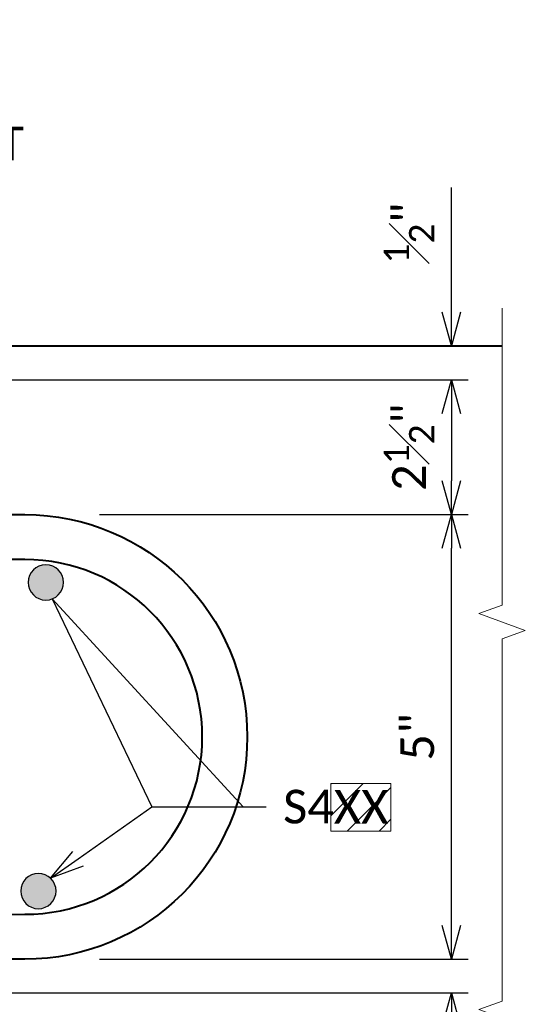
# Model space of a CAD drawing. Header units: metres. Extents: x -113 to 509, y -50 to 519.
# Tile 54 of 238: x -31 to -8, y -18 to 26. Entities that reach past the tile are written whole.
import ezdxf
from ezdxf import colors
from ezdxf.entities.mleader import LeaderData, LeaderLine
from ezdxf.enums import TextEntityAlignment as Align
from ezdxf.math import Vec2, Vec3

# ---------------------------------------------------------------- set-up
doc = ezdxf.new("R2010")
doc.units = ezdxf.units.M
doc.header["$MEASUREMENT"] = 0
for name, color, linetype, lineweight in [('B_ANNO_BREAK', 7, 'Continuous', 18), ('B_ANNO_DIM', 7, 'Continuous', 18), ('B_ANNO_TEXT', 7, 'Continuous', 18), ('B_DETAIL_OBJ', 7, 'Continuous', 40), ('B_REBAR', 5, 'Continuous', 25)]:
    doc.layers.add(name, color=color, linetype=linetype, lineweight=lineweight)
doc.layers.add('B_ANNO_DESIGN_NOTES', color=1, linetype='Continuous', lineweight=18, true_color=0xff0000)
doc.styles.add('Annotative', font='calibri.ttf', dxfattribs={"height": 0.0625})
doc.styles.get("Standard").update_dxf_attribs({"font": 'calibri.ttf'})
doc.dimstyles.new('Annotative', dxfattribs={"dimscale": 0, "dimtxt": 0.0625, "dimasz": 0.0625, "dimexe": 0.03125, "dimexo": 0.03125, "dimgap": 0.03125, "dimtad": 1, "dimdec": 3, "dimzin": 3, "dimdsep": 46, "dimlunit": 4, "dimtxsty": 'Standard', "dimblk": 'OPEN30', "dimcen": 0.03125, "dimaunit": 1, "dimadec": 0, "dimazin": 3, "dimtfac": 0.75, "dimtdec": 3, "dimtofl": 0, "dimtmove": 0, "dimatfit": 3, "dimldrblk": 'OPEN30', "dimfxl": 1, "dimtfill": 1, "dimfrac": 1, "dimtolj": 1, "dimtzin": 0, "dimarcsym": 0})

# ---------------------------------------------------------------- blocks, each defined once
blk = doc.blocks.new('_Open30')
at = {"color": 0, "linetype": 'ByBlock', "lineweight": -2}
for p, q in [((-1, 0.268), (0, 0)), ((0, 0), (-1, -0.268)), ((0, 0), (-1, 0))]:
    blk.add_line(p, q, dxfattribs=at)
blk = doc.blocks.new('DOT.2')
at = {"layer": 'B_REBAR'}
h = blk.add_hatch(color=256, dxfattribs=at)
edge = h.paths.add_edge_path()
edge.add_arc((0.005, -0.01), 0.785, 0, 360)
blk.add_circle((0.005, -0.01), 0.785, dxfattribs=at)
blk = doc.blocks.new('*D35')
at = {"layer": 'B_ANNO_DIM', "color": 0, "lineweight": -2, "transparency": 16777216}
for p, q in [((-27.148, 4.24), (-10.749, 4.24)), ((-11.499, -14.055), (-11.499, 2.74)), ((-27.148, -15.555), (-10.749, -15.555))]:
    blk.add_line(p, q, dxfattribs=at)
at = {"layer": 'Defpoints', "color": 0, "transparency": 16777216}
for p in [(-27.898, 4.24), (-11.499, 4.24), (-27.898, -15.555)]:
    blk.add_point(p, dxfattribs=at)
at = {"layer": 'B_ANNO_DIM', "color": 0, "lineweight": -2, "transparency": 16777216, "xscale": 1.5, "yscale": 1.5, "zscale": 1.5}
for p, rotation in [((-11.499, 4.24), 90), ((-11.499, -15.555), 270)]:
    blk.add_blockref('_Open30', p, dxfattribs=dict(at, rotation=rotation))
at = {"layer": 'B_ANNO_DIM', "color": 0, "transparency": 16777216, "insert": (-13.01, -5.657), "char_height": 1.5, "attachment_point": 5, "rotation": 90, "bg_fill": 3, "box_fill_scale": 1.25, "bg_fill_color": 256, "bg_fill_true_color": 13158600, "bg_fill_transparency": 0}
blk.add_mtext('\\A1;5"', dxfattribs=at)
blk = doc.blocks.new('_None')
blk = doc.blocks.new('*D37')
at = {"layer": 'B_ANNO_DIM', "color": 0, "lineweight": -2, "transparency": 16777216}
for p, q in [((-11.499, 13.243), (-11.499, 18.8)), ((-47.4, 10.241), (-10.749, 10.241)), ((-11.499, 8.741), (-11.499, 7.241))]:
    blk.add_line(p, q, dxfattribs=at)
at = {"layer": 'Defpoints', "color": 0, "transparency": 16777216}
for p in [(-11.499, 11.743), (-11.499, 11.743), (-48.15, 10.241)]:
    blk.add_point(p, dxfattribs=at)
at = {"layer": 'B_ANNO_DIM', "color": 0, "lineweight": -2, "transparency": 16777216, "xscale": 1.5, "yscale": 1.5, "zscale": 1.5}
for p, rotation in [((-11.499, 11.743), 270), ((-11.499, 10.241), 90)]:
    blk.add_blockref('_Open30', p, dxfattribs=dict(at, rotation=rotation))
at = {"layer": 'B_ANNO_DIM', "color": 0, "transparency": 16777216, "insert": (-13.381, 16.771), "char_height": 1.5, "attachment_point": 5, "rotation": 90, "bg_fill": 3, "box_fill_scale": 1.25, "bg_fill_color": 256, "bg_fill_true_color": 13158600, "bg_fill_transparency": 0}
blk.add_mtext('\\A1;{\\H0.75x;\\S1#2;}"', dxfattribs=at)
blk = doc.blocks.new('*D38')
at = {"layer": 'B_ANNO_DIM', "color": 0, "lineweight": -2, "transparency": 16777216}
blk.add_line((-11.499, 8.741), (-11.499, 5.74), dxfattribs=at)
at = {"layer": 'Defpoints', "color": 0, "transparency": 16777216}
for p in [(-11.499, 10.241), (-11.499, 4.24), (-11.499, 4.24)]:
    blk.add_point(p, dxfattribs=at)
at = {"layer": 'B_ANNO_DIM', "color": 0, "lineweight": -2, "transparency": 16777216, "xscale": 1.5, "yscale": 1.5, "zscale": 1.5}
for p, rotation in [((-11.499, 10.241), 90), ((-11.499, 4.24), 270)]:
    blk.add_blockref('_Open30', p, dxfattribs=dict(at, rotation=rotation))
at = {"layer": 'B_ANNO_DIM', "color": 0, "transparency": 16777216, "insert": (-13.381, 7.241), "char_height": 1.5, "attachment_point": 5, "rotation": 90, "bg_fill": 3, "box_fill_scale": 1.25, "bg_fill_color": 256, "bg_fill_true_color": 13158600, "bg_fill_transparency": 0}
blk.add_mtext('\\A1;2{\\H0.75x;\\S1#2;}"', dxfattribs=at)
blk = doc.blocks.new('*D39')
at = {"layer": 'B_ANNO_DIM', "color": 0, "lineweight": -2, "transparency": 16777216}
for p, q in [((-11.499, -14.055), (-11.499, -12.555)), ((-36.942, -17.057), (-10.749, -17.057)), ((-11.499, -18.557), (-11.499, -24.115))]:
    blk.add_line(p, q, dxfattribs=at)
at = {"layer": 'Defpoints', "color": 0, "transparency": 16777216}
for p in [(-11.499, -15.555), (-37.692, -17.057), (-11.499, -17.057)]:
    blk.add_point(p, dxfattribs=at)
at = {"layer": 'B_ANNO_DIM', "color": 0, "lineweight": -2, "transparency": 16777216, "xscale": 1.5, "yscale": 1.5, "zscale": 1.5}
for p, rotation in [((-11.499, -15.555), 270), ((-11.499, -17.057), 90)]:
    blk.add_blockref('_Open30', p, dxfattribs=dict(at, rotation=rotation))
at = {"layer": 'B_ANNO_DIM', "color": 0, "transparency": 16777216, "insert": (-13.381, -22.086), "char_height": 1.5, "attachment_point": 5, "rotation": 90, "bg_fill": 3, "box_fill_scale": 1.25, "bg_fill_color": 256, "bg_fill_true_color": 13158600, "bg_fill_transparency": 0}
blk.add_mtext('\\A1;{\\H0.75x;\\S1#2;}"', dxfattribs=at)
blk = doc.blocks.new('INS_JTSS_A_SS_BASE')
at = {"layer": 'B_ANNO_BREAK', "flags": 128}
blk.add_lwpolyline([(103.5869, -253.4132), (103.5869, -266.6283), (102.5559, -267.0035), (104.6178, -267.754), (103.5869, -268.1292), (103.5869, -284.2543), (102.5559, -284.6295), (104.6178, -285.38), (103.5869, -285.7552), (103.5869, -301.0907)], dxfattribs=at)
at = {"layer": 'B_DETAIL_OBJ', "flags": 128}
blk.add_lwpolyline([(59.9803, -257.2601), (59.7885, -257.0615), (59.7885, -255.8837), (60.5692, -255.0962), (103.5869, -255.0962)], dxfattribs=at)
blk.add_lwpolyline([(67.6955, -280.3962), (82.3533, -280.3938, 1), (82.3533, -264.5986), (63.9355, -264.5962), (63.9355, -262.5962), (82.3533, -262.5986, -1), (82.3533, -282.3938), (67.6955, -282.3962)], format="xyb", close=True, dxfattribs=at)
at = {"layer": 'B_REBAR', "xscale": -1}
for p in [(83.2987, -265.6097), (82.9677, -279.3499)]:
    blk.add_blockref('DOT.2', p, dxfattribs=at)
at = {"layer": 'B_ANNO_DIM', "style": 'Annotative'}
blk.add_attdef('DIST6', text='', height=1.5, rotation=90, dxfattribs=at).set_placement((10.1741, -92.4535), align=Align.MIDDLE_CENTER)
at = {"layer": 'B_ANNO_DIM', "lineweight": 30}
for tag, p in [('BAR1', (10.7294, -248.1165)), ('BAR3', (129.0984, -253.7669))]:
    blk.add_attdef(tag, text='', height=1.5, dxfattribs=at).set_placement(p, align=Align.TOP_LEFT)
at = {"layer": 'B_ANNO_DIM', "style": 'Annotative'}
blk.add_attdef('BAR4', text='', height=1.5, dxfattribs=at).set_placement((122.9444, -296.1127), align=Align.TOP_LEFT)
at = {"layer": 'B_ANNO_TEXT', "style": 'Annotative'}
for tag, p in [('SS', (321.0554, -84.683)), ('BID#', (275.9705, -312.1489))]:
    blk.add_attdef(tag, p, '', height=1.5, dxfattribs=at)
at = {"layer": 'B_ANNO_DIM'}
ml = blk.add_multileader_mtext('Standard', dxfattribs=at)
ml.set_content('\\A1;BEND STUD TO CLEAR\\PBOTTOM OF SLAB BY\\P1{\\H0.7x;\\S1#2;}" ON OVERHANGS', color=256)
ml.set_leader_properties()
ml.set_arrow_properties(name='OPEN30')
ml.build(insert=Vec2(0, 0))
ml.multileader.update_dxf_attribs({"text_right_attachment_type": 3, "dogleg_length": 0.0625, "arrow_head_size": 1.5, "scale": 24})
ctx = ml.context
ctx.base_point, ctx.scale, ctx.char_height, ctx.arrow_head_size, ctx.landing_gap_size, ctx.plane_origin = Vec3(75.9095, -220.4341), 24, 1.5, 1.5, 0.75, Vec3(70.8967, -220.4341)
ctx.right_attachment = 3
notes = []
notes.append((ctx, [(0, (1, 1, 0), (75.0719, -220.4341), (1, 0), 0.8376, [(0, [(70.8967, -220.4341), (75.0719, -220.4341), (75.0719, -220.4341)], 0, [])])]))
ctx.mtext.insert, ctx.mtext.flow_direction = Vec3(76.6595, -219.6732), 5
ml = blk.add_multileader_mtext('Standard', dxfattribs=at)
ml.set_content('NORMAL TO JOINT', color=256)
ml.set_leader_properties()
ml.set_arrow_properties(name='NONE')
ml.build(insert=Vec2(0, 0))
ml.multileader.update_dxf_attribs({"text_right_attachment_type": 3, "dogleg_length": 0.0625, "arrow_head_size": 1.5, "scale": 24})
ctx = ml.context
ctx.base_point, ctx.scale, ctx.char_height, ctx.arrow_head_size, ctx.landing_gap_size, ctx.plane_origin = Vec3(63.638, -246.0902), 24, 1.5, 1.5, 0.75, Vec3(59.7885, -246.0902)
ctx.right_attachment = 3
notes.append((ctx, [(0, (1, 1, 0), (62.138, -246.0902), (1, 0), 1.5, [(0, [(59.7885, -246.0902), (61.5929, -246.0902), (61.8902, -246.0902)], 0, [])])]))
ctx.mtext.insert, ctx.mtext.flow_direction = Vec3(64.388, -245.3292), 5
for ctx, leaders in notes:
    for number, flags, end, landing, length, lines in leaders:
        leader = LeaderData()
        leader.index, (leader.has_last_leader_line, leader.has_dogleg_vector, leader.attachment_direction) = number, flags
        leader.last_leader_point, leader.dogleg_vector, leader.dogleg_length = Vec3(end), Vec3(landing), length
        for number, points, colour, breaks in lines:
            line = LeaderLine()
            line.index, line.vertices, line.color, line.breaks = number, Vec3.list(points), colors.encode_raw_color(colour), breaks
            leader.lines.append(line)
        ctx.leaders.append(leader)
for base, p1, p2, override, picture, middle in [((101.33, -255.0962), (64.6788, -256.5973), (101.33, -255.0962), {"dimlfac": 0.3}, '*D37', (99.448, -250.0674)), ((101.33, -262.5986), (84.9303, -282.3938), (84.9303, -262.5986), {"dimlfac": 0.25}, '*D35', (99.819, -272.4962))]:
    dim = blk.add_linear_dim(base=base, p1=p1, p2=p2, angle=90, dimstyle='Annotative', override=override, dxfattribs=at)
    dim.commit()
    dim.dimension.update_dxf_attribs({"geometry": picture, "text_midpoint": middle, "insert": (112.8286, -266.8387)})
at = {"layer": 'B_ANNO_DESIGN_NOTES'}
h = blk.add_hatch(dxfattribs=at)
h.set_pattern_fill('ANSI31', color=256, scale=8)
h.set_pattern_definition([(45, (90.7705, -150.443), (-0.707107, 0.707107), [])])
h.paths.add_polyline_path([(95.9717, -274.5726), (98.6426, -274.5726), (98.6426, -276.6935), (95.9717, -276.6935)])
blk.add_lwpolyline([(95.9717, -274.5726), (98.6426, -274.5726), (98.6426, -276.6935), (95.9717, -276.6935)], close=True, dxfattribs=at)
at = {"layer": 'B_ANNO_DIM', "style": 'Annotative'}
blk.add_attdef('BAR2', text='', height=1.5, dxfattribs=at).set_placement((96.1024, -274.8563), align=Align.TOP_LEFT)
at = {"layer": 'B_ANNO_DIM'}
for base, p1, p2, angle, override, picture, middle in [((101.33, -262.5986), (101.33, -256.5973), (101.33, -262.5986), 90, {"dimlfac": 0.42}, '*D38', (99.448, -259.598)), ((101.33, -283.8962), (101.33, -282.3938), (75.1364, -283.8962), 270, {"dimlfac": 0.3}, '*D39', (99.448, -288.9249))]:
    dim = blk.add_linear_dim(base=base, p1=p1, p2=p2, angle=angle, dimstyle='Annotative', override=override, dxfattribs=at)
    dim.commit()
    dim.dimension.update_dxf_attribs({"geometry": picture, "text_midpoint": middle, "insert": (112.8286, -266.8387)})
ml = blk.add_multileader_mtext('Standard', dxfattribs=at)
ml.set_content('S4 ', color=256)
ml.set_leader_properties()
ml.set_arrow_properties(name='OPEN30')
ml.build(insert=Vec2(0, 0))
ml.multileader.update_dxf_attribs({"text_right_attachment_type": 3, "dogleg_length": 0.0625, "arrow_head_size": 1.5, "scale": 24})
ctx = ml.context
ctx.base_point, ctx.scale, ctx.char_height, ctx.arrow_head_size, ctx.landing_gap_size, ctx.plane_origin = Vec3(93.0968, -275.6111), 24, 1.5, 1.5, 0.75, Vec3(83.465, -279.9672)
ctx.right_attachment = 3
notes = []
notes.append((ctx, [(0, (1, 1, 0), (92.6566, -275.6111), (1, 0), 0.4402, [(1, [(83.5022, -278.7899), (88.0136, -275.6111), (92.0659, -275.6111), (83.5801, -266.3504), (88.0136, -275.6111)], 0, [])])]))
ctx.mtext.insert, ctx.mtext.flow_direction = Vec3(93.8468, -274.8501), 5
for ctx, leaders in notes:
    for number, flags, end, landing, length, lines in leaders:
        leader = LeaderData()
        leader.index, (leader.has_last_leader_line, leader.has_dogleg_vector, leader.attachment_direction) = number, flags
        leader.last_leader_point, leader.dogleg_vector, leader.dogleg_length = Vec3(end), Vec3(landing), length
        for number, points, colour, breaks in lines:
            line = LeaderLine()
            line.index, line.vertices, line.color, line.breaks = number, Vec3.list(points), colors.encode_raw_color(colour), breaks
            leader.lines.append(line)
        ctx.leaders.append(leader)

msp = doc.modelspace()

# ---------------------------------------------------------------- block references
ref = msp.add_blockref('INS_JTSS_A_SS_BASE', (-112.829, 266.839))
ref.add_attrib('BAR2', 'XX', dxfattribs={"layer": 'B_ANNO_DIM', "height": 1.5, "style": 'Annotative'}).set_placement((-16.726, -8.018), align=Align.TOP_LEFT)

doc.saveas('drawing.dxf')
